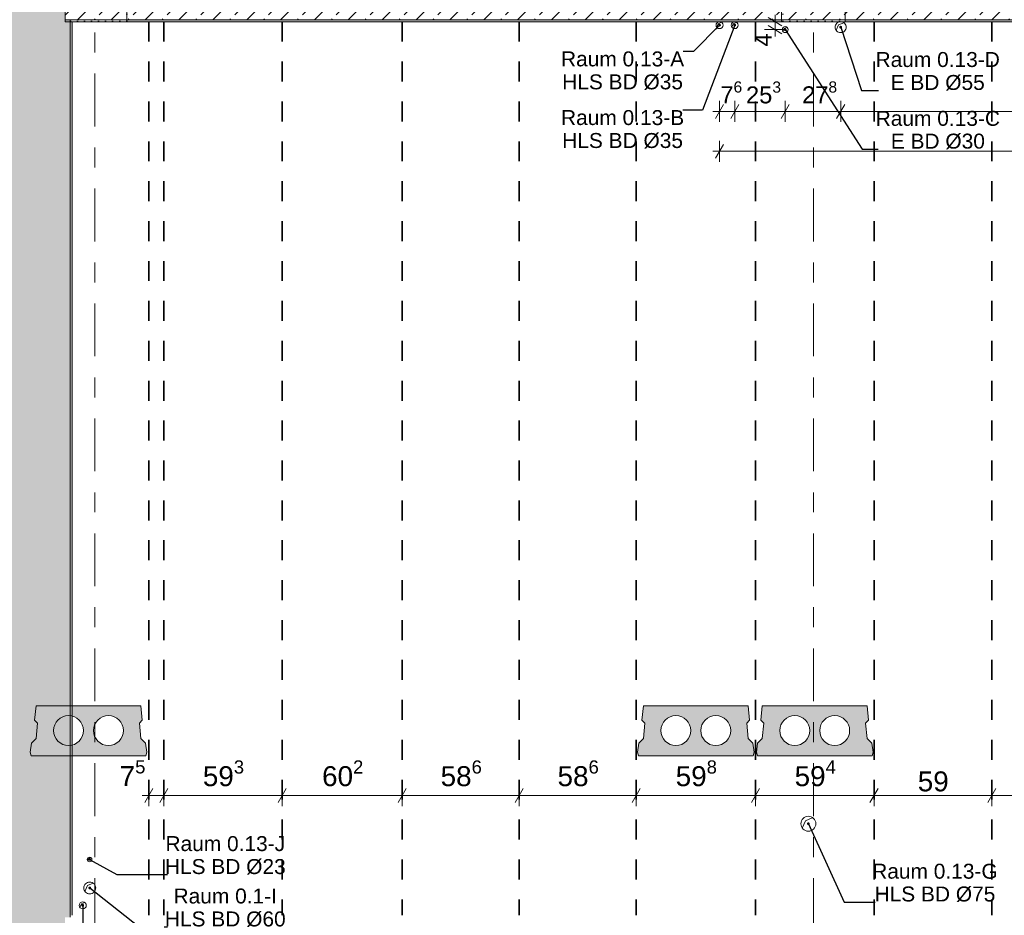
# Model space of a CAD drawing. Header units: metres. Extents: x -3.6 to 84.5, y -11 to 16.8.
# Tile 7 of 76: x 0.2 to 5.1, y 8.5 to 13. Entities that reach past the tile are written whole.
import ezdxf

# ---------------------------------------------------------------- set-up
doc = ezdxf.new("R2010")
doc.units = ezdxf.units.M
doc.header["$MEASUREMENT"] = 0
doc.linetypes.add('Achse', pattern=[0.2, 0.1, -0.05, 0, -0.05])
doc.linetypes.add('Strichlinie doppelt', pattern=[0.546806, 0.264583, -0.105833, 0.070556, -0.105833])
for name, color, linetype in [('155 - Bemaßung_ Beschriftung.Ausbau - Deckenelemente', 7, 'Continuous'), ('451 - Universal.Achsen Raster', 7, 'Continuous'), ('604 - Struktur.Wand Aussen', 7, 'Continuous'), ('607 - Struktur.Stütze', 7, 'Continuous'), ('608 - Struktur.Träger', 7, 'Continuous')]:
    doc.layers.add(name, color=color, linetype=linetype)
doc.styles.add('ERSTELLTER_STIL_2', font='txt')
doc.dimstyles.new('ERSTELLTER_STIL__1', dxfattribs={"dimtxt": 0.1, "dimasz": 0.0532, "dimexe": 0.18, "dimexo": 0.0625, "dimgap": 0, "dimtad": 1, "dimtih": 1, "dimtoh": 1, "dimzin": 0, "dimdsep": 46, "dimtxsty": 'ERSTELLTER_STIL_2', "dimblk": 'ARROWHEAD_2', "dimblk1": 'ARROWHEAD_2', "dimblk2": 'ARROWHEAD_2', "dimcen": 0.09, "dimse1": 1, "dimse2": 1, "dimclrd": 7, "dimclre": 7, "dimclrt": 7, "dimazin": 0, "dimtfac": 1, "dimtdec": 4, "dimtmove": 0, "dimatfit": 3, "dimfxl": 1, "dimtolj": 1, "dimtzin": 0, "dimarcsym": 0})
doc.dimstyles.new('ERSTELLTER_STIL__3', dxfattribs={"dimtxt": 0.085, "dimasz": 0.0532, "dimexe": 0.18, "dimexo": 0.0625, "dimgap": 0, "dimtad": 1, "dimtih": 1, "dimtoh": 1, "dimzin": 0, "dimdsep": 46, "dimtxsty": 'ERSTELLTER_STIL_2', "dimblk": 'ARROWHEAD_2', "dimblk1": 'ARROWHEAD_2', "dimblk2": 'ARROWHEAD_2', "dimcen": 0.09, "dimse1": 1, "dimse2": 1, "dimclrd": 256, "dimclre": 256, "dimclrt": 256, "dimazin": 0, "dimtfac": 1, "dimtdec": 4, "dimtmove": 0, "dimatfit": 3, "dimfxl": 1, "dimtolj": 1, "dimtzin": 0, "dimarcsym": 0})
doc.dimstyles.new('ERSTELLTER_STIL__5', dxfattribs={"dimtxt": 0.085, "dimasz": 0.0532, "dimexe": 0.18, "dimexo": 0.0625, "dimgap": 0, "dimtad": 1, "dimzin": 0, "dimdsep": 46, "dimtxsty": 'ERSTELLTER_STIL_2', "dimblk": 'ARROWHEAD_2', "dimblk1": 'ARROWHEAD_2', "dimblk2": 'ARROWHEAD_2', "dimcen": 0.09, "dimse1": 1, "dimse2": 1, "dimclrd": 256, "dimclre": 256, "dimclrt": 256, "dimazin": 0, "dimtfac": 1, "dimtdec": 4, "dimtmove": 0, "dimatfit": 3, "dimfxl": 1, "dimtolj": 1, "dimtzin": 0, "dimarcsym": 0})
doc.dimstyles.new('ERSTELLTER_STIL__6', dxfattribs={"dimtxt": 0.085, "dimasz": 0.0532, "dimexe": 0.18, "dimexo": 0.0625, "dimgap": 0, "dimtad": 1, "dimtih": 1, "dimtoh": 1, "dimzin": 0, "dimdsep": 46, "dimtxsty": 'ERSTELLTER_STIL_2', "dimblk": 'ARROWHEAD_2', "dimblk1": 'ARROWHEAD_2', "dimblk2": 'ARROWHEAD_2', "dimcen": 0.09, "dimse1": 1, "dimse2": 1, "dimclrd": 256, "dimclre": 256, "dimclrt": 256, "dimazin": 0, "dimtfac": 1, "dimtdec": 4, "dimtmove": 2, "dimatfit": 3, "dimfxl": 1, "dimtolj": 1, "dimtzin": 0, "dimarcsym": 0})
doc.dimstyles.new('ERSTELLTER_STIL__8', dxfattribs={"dimtxt": 0.18, "dimasz": 0.02736, "dimexe": 0.18, "dimexo": 0.0625, "dimgap": 0, "dimtad": 0, "dimtih": 1, "dimtoh": 1, "dimdec": 4, "dimzin": 0, "dimdsep": 46, "dimcen": 0.09, "dimadec": 0, "dimazin": 0, "dimtfac": 1, "dimtdec": 4, "dimtmove": 0, "dimatfit": 3, "dimldrblk": 'ARROWHEAD_11', "dimfxl": 1, "dimtolj": 1, "dimtzin": 0, "dimarcsym": 0})
pattern_1 = [(45, (0, 0), (-0.01767767, 0.01767767), [0, -0.025])]
pattern_2 = [(45, (0, 0), (-0.0848528, 0.0848528), []), (45, (-0.04243, 0.04243), (-0.0848528, 0.0848528), [0.09, -0.03])]

# ---------------------------------------------------------------- blocks, each defined once
blk = doc.blocks.new('*D261')
at = {"layer": '155 - Bemaßung_ Beschriftung.Ausbau - Deckenelemente', "color": 7, "linetype": 'Continuous', "lineweight": 5}
for p, q in [((0.8202, 9.145), (0.7798, 9.075)), ((0.8, 9.0575), (0.8, 9.1625)), ((0.8952, 9.145), (0.8548, 9.075)), ((0.875, 9.0575), (0.875, 9.1625)), ((0.7658, 9.11), (0.8, 9.11)), ((0.8, 9.11), (0.875, 9.11))]:
    blk.add_line(p, q, dxfattribs=at)
at = {"layer": '155 - Bemaßung_ Beschriftung.Ausbau - Deckenelemente', "color": 7, "lineweight": 5, "insert": (0.6538, 9.1289), "char_height": 0.1, "attachment_point": 7, "style": 'ERSTELLTER_STIL_2'}
blk.add_mtext('\\A1;{\\pql;\\fArial|b0|i0|c0|p38;7\\fArial|b0|i0|c0|p38;\\A1{\\H.66x;\\S5^  ;}}', dxfattribs=at)
blk = doc.blocks.new('ARROWHEAD_2')
at = {"color": 0, "linetype": 'Continuous', "lineweight": 0}
for p, q in [((0, 0), (-1, 0)), ((-0.378, -0.655), (0.378, 0.655))]:
    blk.add_line(p, q, dxfattribs=at)
blk = doc.blocks.new('*D262')
at = {"layer": '155 - Bemaßung_ Beschriftung.Ausbau - Deckenelemente', "color": 7, "linetype": 'Continuous', "lineweight": 5}
for p, q in [((0.8952, 9.145), (0.8548, 9.075)), ((0.875, 9.0575), (0.875, 9.1625)), ((1.4882, 9.145), (1.4478, 9.075)), ((1.468, 9.0575), (1.468, 9.1625)), ((0.875, 9.11), (1.468, 9.11))]:
    blk.add_line(p, q, dxfattribs=at)
at = {"layer": '155 - Bemaßung_ Beschriftung.Ausbau - Deckenelemente', "color": 7, "lineweight": 5, "insert": (1.0706, 9.1283), "char_height": 0.1, "attachment_point": 7, "style": 'ERSTELLTER_STIL_2'}
blk.add_mtext('\\A1;{\\pql;\\fArial|b0|i0|c0|p38;59\\fArial|b0|i0|c0|p38;\\A1{\\H.66x;\\S3^  ;}}', dxfattribs=at)
blk = doc.blocks.new('*D263')
at = {"layer": '155 - Bemaßung_ Beschriftung.Ausbau - Deckenelemente', "color": 7, "linetype": 'Continuous', "lineweight": 5}
for p, q in [((1.4882, 9.145), (1.4478, 9.075)), ((1.468, 9.0575), (1.468, 9.1625)), ((2.0902, 9.145), (2.0498, 9.075)), ((2.07, 9.0575), (2.07, 9.1625)), ((1.468, 9.11), (2.07, 9.11))]:
    blk.add_line(p, q, dxfattribs=at)
at = {"layer": '155 - Bemaßung_ Beschriftung.Ausbau - Deckenelemente', "color": 7, "lineweight": 5, "insert": (1.6681, 9.1283), "char_height": 0.1, "attachment_point": 7, "style": 'ERSTELLTER_STIL_2'}
blk.add_mtext('\\A1;{\\pql;\\fArial|b0|i0|c0|p38;60\\fArial|b0|i0|c0|p38;\\A1{\\H.66x;\\S2^  ;}}', dxfattribs=at)
blk = doc.blocks.new('*D264')
at = {"layer": '155 - Bemaßung_ Beschriftung.Ausbau - Deckenelemente', "color": 7, "linetype": 'Continuous', "lineweight": 5}
for p, q in [((2.0902, 9.145), (2.0498, 9.075)), ((2.07, 9.0575), (2.07, 9.1625)), ((2.6762, 9.145), (2.6358, 9.075)), ((2.656, 9.0575), (2.656, 9.1625)), ((2.07, 9.11), (2.656, 9.11))]:
    blk.add_line(p, q, dxfattribs=at)
at = {"layer": '155 - Bemaßung_ Beschriftung.Ausbau - Deckenelemente', "color": 7, "lineweight": 5, "insert": (2.2621, 9.1283), "char_height": 0.1, "attachment_point": 7, "style": 'ERSTELLTER_STIL_2'}
blk.add_mtext('\\A1;{\\pql;\\fArial|b0|i0|c0|p38;58\\fArial|b0|i0|c0|p38;\\A1{\\H.66x;\\S6^  ;}}', dxfattribs=at)
blk = doc.blocks.new('*D265')
at = {"layer": '155 - Bemaßung_ Beschriftung.Ausbau - Deckenelemente', "color": 7, "linetype": 'Continuous', "lineweight": 5}
for p, q in [((2.6762, 9.145), (2.6358, 9.075)), ((2.656, 9.0575), (2.656, 9.1625)), ((3.2622, 9.145), (3.2218, 9.075)), ((3.242, 9.0575), (3.242, 9.1625)), ((2.656, 9.11), (3.242, 9.11))]:
    blk.add_line(p, q, dxfattribs=at)
at = {"layer": '155 - Bemaßung_ Beschriftung.Ausbau - Deckenelemente', "color": 7, "lineweight": 5, "insert": (2.8481, 9.1283), "char_height": 0.1, "attachment_point": 7, "style": 'ERSTELLTER_STIL_2'}
blk.add_mtext('\\A1;{\\pql;\\fArial|b0|i0|c0|p38;58\\fArial|b0|i0|c0|p38;\\A1{\\H.66x;\\S6^  ;}}', dxfattribs=at)
blk = doc.blocks.new('*D266')
at = {"layer": '155 - Bemaßung_ Beschriftung.Ausbau - Deckenelemente', "color": 7, "linetype": 'Continuous', "lineweight": 5}
for p, q in [((3.2622, 9.145), (3.2218, 9.075)), ((3.242, 9.0575), (3.242, 9.1625)), ((3.8602, 9.145), (3.8198, 9.075)), ((3.84, 9.0575), (3.84, 9.1625)), ((3.242, 9.11), (3.84, 9.11))]:
    blk.add_line(p, q, dxfattribs=at)
at = {"layer": '155 - Bemaßung_ Beschriftung.Ausbau - Deckenelemente', "color": 7, "lineweight": 5, "insert": (3.4401, 9.1283), "char_height": 0.1, "attachment_point": 7, "style": 'ERSTELLTER_STIL_2'}
blk.add_mtext('\\A1;{\\pql;\\fArial|b0|i0|c0|p38;59\\fArial|b0|i0|c0|p38;\\A1{\\H.66x;\\S8^  ;}}', dxfattribs=at)
blk = doc.blocks.new('*D267')
at = {"layer": '155 - Bemaßung_ Beschriftung.Ausbau - Deckenelemente', "color": 7, "linetype": 'Continuous', "lineweight": 5}
for p, q in [((3.8602, 9.145), (3.8198, 9.075)), ((3.84, 9.0575), (3.84, 9.1625)), ((4.4542, 9.145), (4.4138, 9.075)), ((4.434, 9.0575), (4.434, 9.1625)), ((3.84, 9.11), (4.434, 9.11))]:
    blk.add_line(p, q, dxfattribs=at)
at = {"layer": '155 - Bemaßung_ Beschriftung.Ausbau - Deckenelemente', "color": 7, "lineweight": 5, "insert": (4.0361, 9.1283), "char_height": 0.1, "attachment_point": 7, "style": 'ERSTELLTER_STIL_2'}
blk.add_mtext('\\A1;{\\pql;\\fArial|b0|i0|c0|p38;59\\fArial|b0|i0|c0|p38;\\A1{\\H.66x;\\S4^  ;}}', dxfattribs=at)
blk = doc.blocks.new('*D268')
at = {"layer": '155 - Bemaßung_ Beschriftung.Ausbau - Deckenelemente', "color": 7, "linetype": 'Continuous', "lineweight": 5}
for p, q in [((4.4542, 9.145), (4.4138, 9.075)), ((4.434, 9.0575), (4.434, 9.1625)), ((5.0442, 9.145), (5.0038, 9.075)), ((5.024, 9.0575), (5.024, 9.1625)), ((4.434, 9.11), (5.024, 9.11))]:
    blk.add_line(p, q, dxfattribs=at)
at = {"layer": '155 - Bemaßung_ Beschriftung.Ausbau - Deckenelemente', "color": 7, "lineweight": 5, "insert": (4.6531, 9.13), "char_height": 0.1, "attachment_point": 7, "style": 'ERSTELLTER_STIL_2'}
blk.add_mtext('\\A1;{\\pql;\\fArial|b0|i0|c0|p38;59}', dxfattribs=at)
blk = doc.blocks.new('*D269')
at = {"layer": '155 - Bemaßung_ Beschriftung.Ausbau - Deckenelemente', "color": 7, "linetype": 'Continuous', "lineweight": 5}
for p, q in [((5.0442, 9.145), (5.0038, 9.075)), ((5.024, 9.0575), (5.024, 9.1625)), ((5.6542, 9.145), (5.6138, 9.075)), ((5.634, 9.0575), (5.634, 9.1625)), ((5.024, 9.11), (5.634, 9.11))]:
    blk.add_line(p, q, dxfattribs=at)
at = {"layer": '155 - Bemaßung_ Beschriftung.Ausbau - Deckenelemente', "color": 7, "lineweight": 5, "insert": (5.2531, 9.13), "char_height": 0.1, "attachment_point": 7, "style": 'ERSTELLTER_STIL_2'}
blk.add_mtext('\\A1;{\\pql;\\fArial|b0|i0|c0|p38;61}', dxfattribs=at)
blk = doc.blocks.new('*D350')
at = {"layer": '155 - Bemaßung_ Beschriftung.Ausbau - Deckenelemente', "color": 92, "linetype": 'Continuous', "lineweight": 9, "true_color": 0x00be00}
for p, q in [((3.66, 12.4875), (3.66, 12.5925)), ((3.736, 12.4875), (3.736, 12.5925)), ((3.6258, 12.54), (3.66, 12.54)), ((3.6802, 12.575), (3.6398, 12.505)), ((3.66, 12.54), (3.736, 12.54)), ((3.7562, 12.575), (3.7158, 12.505))]:
    blk.add_line(p, q, dxfattribs=at)
at = {"layer": '155 - Bemaßung_ Beschriftung.Ausbau - Deckenelemente', "color": 92, "lineweight": 9, "true_color": 0x00be00, "insert": (3.664, 12.5561), "char_height": 0.085, "attachment_point": 7, "style": 'ERSTELLTER_STIL_2'}
blk.add_mtext('\\A1;{\\pql;\\fArial|b0|i0|c0|p38;7\\fArial|b0|i0|c0|p38;\\A1{\\H.66x;\\S6^  ;}}', dxfattribs=at)
blk = doc.blocks.new('*D351')
at = {"layer": '155 - Bemaßung_ Beschriftung.Ausbau - Deckenelemente', "color": 92, "linetype": 'Continuous', "lineweight": 9, "true_color": 0x00be00}
for p, q in [((3.736, 12.4875), (3.736, 12.5925)), ((3.989, 12.4875), (3.989, 12.5925)), ((3.7562, 12.575), (3.7158, 12.505)), ((3.736, 12.54), (3.989, 12.54)), ((4.0092, 12.575), (3.9688, 12.505))]:
    blk.add_line(p, q, dxfattribs=at)
at = {"layer": '155 - Bemaßung_ Beschriftung.Ausbau - Deckenelemente', "color": 92, "lineweight": 9, "true_color": 0x00be00, "insert": (3.7924, 12.5556), "char_height": 0.085, "attachment_point": 7, "style": 'ERSTELLTER_STIL_2'}
blk.add_mtext('\\A1;{\\pql;\\fArial|b0|i0|c0|p38;25\\fArial|b0|i0|c0|p38;\\A1{\\H.66x;\\S3^  ;}}', dxfattribs=at)
blk = doc.blocks.new('*D352')
at = {"layer": '155 - Bemaßung_ Beschriftung.Ausbau - Deckenelemente', "color": 92, "linetype": 'Continuous', "lineweight": 9, "true_color": 0x00be00}
for p, q in [((3.989, 12.4875), (3.989, 12.5925)), ((4.267, 12.4875), (4.267, 12.5925)), ((4.0092, 12.575), (3.9688, 12.505)), ((3.989, 12.54), (4.267, 12.54)), ((4.2872, 12.575), (4.2468, 12.505))]:
    blk.add_line(p, q, dxfattribs=at)
at = {"layer": '155 - Bemaßung_ Beschriftung.Ausbau - Deckenelemente', "color": 92, "lineweight": 9, "true_color": 0x00be00, "insert": (4.0735, 12.5561), "char_height": 0.085, "attachment_point": 7, "style": 'ERSTELLTER_STIL_2'}
blk.add_mtext('\\A1;{\\pql;\\fArial|b0|i0|c0|p38;27\\fArial|b0|i0|c0|p38;\\A1{\\H.66x;\\S8^  ;}}', dxfattribs=at)
blk = doc.blocks.new('*D353')
at = {"layer": '155 - Bemaßung_ Beschriftung.Ausbau - Deckenelemente', "color": 92, "linetype": 'Continuous', "lineweight": 9, "true_color": 0x00be00}
for p, q in [((4.267, 12.4875), (4.267, 12.5925)), ((7.64, 12.4875), (7.64, 12.5925)), ((4.2872, 12.575), (4.2468, 12.505)), ((4.267, 12.54), (7.64, 12.54)), ((7.6198, 12.505), (7.6602, 12.575)), ((7.64, 12.54), (7.6742, 12.54))]:
    blk.add_line(p, q, dxfattribs=at)
at = {"layer": '155 - Bemaßung_ Beschriftung.Ausbau - Deckenelemente', "color": 92, "lineweight": 9, "true_color": 0x00be00, "insert": (5.8191, 12.5405), "char_height": 0.085, "attachment_point": 7, "style": 'ERSTELLTER_STIL_2'}
blk.add_mtext('\\A1;{\\pql;\\fArial|b0|i0|c0|p38;3,37\\fArial|b0|i0|c0|p38;\\A1{\\H.66x;\\S3^  ;}}', dxfattribs=at)
blk = doc.blocks.new('*D354')
at = {"layer": '155 - Bemaßung_ Beschriftung.Ausbau - Deckenelemente', "color": 92, "linetype": 'Continuous', "lineweight": 9, "true_color": 0x00be00}
for p, q in [((3.66, 12.2875), (3.66, 12.3925)), ((7.64, 12.2875), (7.64, 12.3925)), ((3.6258, 12.34), (3.66, 12.34)), ((3.6802, 12.375), (3.6398, 12.305)), ((3.66, 12.34), (7.64, 12.34)), ((7.6198, 12.305), (7.6602, 12.375)), ((7.64, 12.34), (7.6742, 12.34))]:
    blk.add_line(p, q, dxfattribs=at)
at = {"layer": '155 - Bemaßung_ Beschriftung.Ausbau - Deckenelemente', "color": 92, "lineweight": 9, "true_color": 0x00be00, "insert": (5.5369, 12.357), "char_height": 0.085, "attachment_point": 7, "style": 'ERSTELLTER_STIL_2'}
blk.add_mtext('\\A1;{\\pql;\\fArial|b0|i0|c0|p38;3,98}', dxfattribs=at)
blk = doc.blocks.new('*D355')
at = {"layer": '155 - Bemaßung_ Beschriftung.Ausbau - Deckenelemente', "color": 92, "linetype": 'Continuous', "lineweight": 9, "true_color": 0x00be00}
for p, q in [((3.9904, 12.99), (3.8854, 12.99)), ((3.9029, 13.0102), (3.9729, 12.9698)), ((3.9379, 12.99), (3.9379, 13.0242)), ((3.9379, 12.95), (3.9379, 12.99)), ((3.9904, 12.95), (3.8854, 12.95)), ((3.9729, 12.9298), (3.9029, 12.9702)), ((3.9379, 12.9158), (3.9379, 12.95))]:
    blk.add_line(p, q, dxfattribs=at)
at = {"layer": '155 - Bemaßung_ Beschriftung.Ausbau - Deckenelemente', "color": 92, "lineweight": 9, "true_color": 0x00be00, "insert": (3.9209, 12.8652), "char_height": 0.085, "attachment_point": 7, "rotation": 90, "style": 'ERSTELLTER_STIL_2'}
blk.add_mtext('\\A1;{\\pql;\\fArial|b0|i0|c0|p38;4}', dxfattribs=at)
blk = doc.blocks.new('ARROWHEAD_11')
at = {"color": 0, "linetype": 'Continuous', "lineweight": 0}
blk.add_line((0, 0), (-1, 0), dxfattribs=at)
at = {"color": 0, "linetype": 'Continuous', "lineweight": 0, "const_width": 0.25, "flags": 128}
blk.add_lwpolyline([(-0.125, 0, 1), (0.125, 0, 1)], format="xyb", close=True, dxfattribs=at)

msp = doc.modelspace()

# ---------------------------------------------------------------- hatches: boundary and pattern name
at = {"layer": '155 - Bemaßung_ Beschriftung.Ausbau - Deckenelemente', "linetype": 'Continuous', "lineweight": 0, "true_color": 0x575757}
h = msp.add_hatch(color=251, dxfattribs=at)
h.paths.add_polyline_path([(0.2347, 9.56), (0.2278, 9.4887), (0.2424, 9.4741), (0.2347, 9.3966), (0.2114, 9.3733), (0.205, 9.3283), (0.2104, 9.31), (0.7846, 9.31), (0.79, 9.3283), (0.7836, 9.3733), (0.7603, 9.3966), (0.7526, 9.4741), (0.7672, 9.4887), (0.7603, 9.56)])
h.paths.add_polyline_path([(0.3225, 9.4361, 1), (0.4725, 9.4361, 1)], flags=0)
h.paths.add_polyline_path([(0.5225, 9.4361, 1), (0.6725, 9.4361, 1)], flags=0)
h = msp.add_hatch(color=251, dxfattribs=at)
h.paths.add_polyline_path([(3.2782, 9.56), (3.2713, 9.4887), (3.2859, 9.4741), (3.2782, 9.3966), (3.2549, 9.3733), (3.2485, 9.3283), (3.2539, 9.31), (3.8281, 9.31), (3.8335, 9.3283), (3.8271, 9.3733), (3.8038, 9.3966), (3.7961, 9.4741), (3.8107, 9.4887), (3.8038, 9.56)])
h.paths.add_polyline_path([(3.366, 9.4361, 1), (3.516, 9.4361, 1)], flags=0)
h.paths.add_polyline_path([(3.566, 9.4361, 1), (3.716, 9.4361, 1)], flags=0)
h = msp.add_hatch(color=251, dxfattribs=at)
h.paths.add_polyline_path([(3.8742, 9.56), (3.8673, 9.4887), (3.8819, 9.4741), (3.8742, 9.3966), (3.8509, 9.3733), (3.8445, 9.3283), (3.8499, 9.31), (4.4241, 9.31), (4.4295, 9.3283), (4.4231, 9.3733), (4.3998, 9.3966), (4.3921, 9.4741), (4.4067, 9.4887), (4.3998, 9.56)])
h.paths.add_polyline_path([(3.962, 9.4361, 1), (4.112, 9.4361, 1)], flags=0)
h.paths.add_polyline_path([(4.162, 9.4361, 1), (4.312, 9.4361, 1)], flags=0)
at = {"layer": '604 - Struktur.Wand Aussen', "linetype": 'Continuous', "lineweight": 0, "true_color": 0x000000}
h = msp.add_hatch(dxfattribs=at)
h.set_pattern_fill('Beton__Stahlbeton_0001', color=18, style=0, pattern_type=2)
h.set_pattern_definition(pattern_2)
h.paths.add_polyline_path([(0.38, 13.34), (-0.015, 13.34), (-0.015, 0.435), (0.38, 0.435), (0.38, 0.7), (0.405, 0.7), (0.405, 5.2), (0.38, 5.2), (0.38, 6), (0.405, 6), (0.405, 8.1), (0.38, 8.1), (0.38, 8.5), (0.405, 8.5), (0.405, 13), (0.38, 13)])
h = msp.add_hatch(dxfattribs=at)
h.set_pattern_fill('Gips_0001', color=18, style=0, pattern_type=2)
h.set_pattern_definition(pattern_1)
h.paths.add_polyline_path([(0.405, 8.51), (0.415, 8.51), (0.415, 12.99), (0.405, 12.99)])
at = {"layer": '607 - Struktur.Stütze', "linetype": 'Continuous', "lineweight": 0, "true_color": 0x000000}
h = msp.add_hatch(dxfattribs=at)
h.set_pattern_fill('Gips_0001', color=18, style=0, pattern_type=2)
h.set_pattern_definition(pattern_1)
h.paths.add_polyline_path([(0.415, 13), (0.415, 12.99), (0.69, 12.99), (0.69, 13.33), (0.68, 13.33), (0.68, 13)])
h = msp.add_hatch(dxfattribs=at)
h.set_pattern_fill('Gips_0001', color=18, style=0, pattern_type=2)
h.set_pattern_definition(pattern_1)
h.paths.add_polyline_path([(3.97, 12.99), (4.29, 12.99), (4.29, 13.33), (4.28, 13.33), (4.28, 13), (3.98, 13), (3.98, 13.33), (3.97, 13.33)])
h = msp.add_hatch(dxfattribs=at)
h.set_pattern_fill('Gips_0001', color=18, style=0, pattern_type=2)
h.set_pattern_definition(pattern_1)
h.paths.add_polyline_path([(0.405, 12.99), (0.415, 12.99), (0.415, 13), (0.405, 13)])
at = {"layer": '608 - Struktur.Träger', "linetype": 'Continuous', "lineweight": 0, "true_color": 0x000000}
h = msp.add_hatch(dxfattribs=at)
h.set_pattern_fill('Beton__Stahlbeton_0001', color=18, style=0, pattern_type=2)
h.set_pattern_definition(pattern_2)
h.paths.add_polyline_path([(0.38, 13), (0.69, 13), (3.97, 13), (4.29, 13), (7.57, 13), (7.89, 13), (11.17, 13), (11.48, 13), (11.48, 13.3), (11.17, 13.3), (7.89, 13.3), (7.57, 13.3), (4.29, 13.3), (3.97, 13.3), (0.69, 13.3), (0.38, 13.3)])
h = msp.add_hatch(dxfattribs=at)
h.set_pattern_fill('Gips_0001', color=18, style=0, pattern_type=2)
h.set_pattern_definition(pattern_1)
h.paths.add_polyline_path([(0.69, 13), (0.69, 12.99), (3.97, 12.99), (3.97, 13)])
h = msp.add_hatch(dxfattribs=at)
h.set_pattern_fill('Gips_0001', color=18, style=0, pattern_type=2)
h.set_pattern_definition(pattern_1)
h.paths.add_polyline_path([(4.29, 12.99), (7.57, 12.99), (7.57, 13), (4.29, 13)])

# ---------------------------------------------------------------- linework, layer by layer
at = {"layer": '155 - Bemaßung_ Beschriftung.Ausbau - Deckenelemente', "color": 7, "linetype": 'Achse', "lineweight": 35}
for p, q in [((0.8, 12.99), (0.8, 8.51)), ((0.875, 12.99), (0.875, 8.51)), ((1.468, 12.99), (1.468, 8.51)), ((2.07, 12.99), (2.07, 8.51)), ((2.656, 12.99), (2.656, 8.51)), ((3.242, 12.99), (3.242, 8.51)), ((3.84, 12.99), (3.84, 8.51)), ((4.434, 12.99), (4.434, 8.51)), ((5.024, 12.99), (5.024, 8.51))]:
    msp.add_line(p, q, dxfattribs=at)
at = {"layer": '155 - Bemaßung_ Beschriftung.Ausbau - Deckenelemente', "color": 7, "linetype": 'Continuous', "lineweight": 5}
for p, q in [((3.6457, 12.9624), (3.653, 12.9795)), ((3.653, 12.9795), (3.6701, 12.9868)), ((3.7217, 12.9624), (3.729, 12.9795)), ((3.729, 12.9795), (3.7461, 12.9868)), ((4.256, 12.9735), (4.2828, 12.985)), ((3.9767, 12.9414), (3.983, 12.956)), ((3.983, 12.956), (3.9976, 12.9623)), ((4.2445, 12.9467), (4.256, 12.9735)), ((4.0743, 8.9474), (4.09, 8.984)), ((4.09, 8.984), (4.1266, 8.9997)), ((0.4936, 8.7834), (0.4984, 8.7946)), ((0.4984, 8.7946), (0.5096, 8.7994)), ((0.4794, 8.6297), (0.492, 8.659)), ((0.492, 8.659), (0.5212, 8.6715)), ((0.4547, 8.5499), (0.462, 8.567)), ((0.462, 8.567), (0.4791, 8.5743))]:
    msp.add_line(p, q, dxfattribs=at)
at = {"layer": '155 - Bemaßung_ Beschriftung.Ausbau - Deckenelemente', "color": 7, "linetype": 'Continuous', "lineweight": 9, "flags": 128}
for points in [[(3.6775, 12.9725, 0.414214), (3.66, 12.99, 0.414214), (3.6425, 12.9725, 0.414214), (3.66, 12.955, 0.414214)], [(3.7535, 12.9725, 0.414214), (3.736, 12.99, 0.414214), (3.7185, 12.9725, 0.414214), (3.736, 12.955, 0.414214)], [(4.2945, 12.9625, 0.414214), (4.267, 12.99, 0.414214), (4.2395, 12.9625, 0.414214), (4.267, 12.935, 0.414214)], [(4.004, 12.95, 0.414214), (3.989, 12.965, 0.414214), (3.974, 12.95, 0.414214), (3.989, 12.935, 0.414214)], [(4.1425, 8.969, 0.414214), (4.105, 9.0065, 0.414214), (4.0675, 8.969, 0.414214), (4.105, 8.9315, 0.414214)], [(0.5145, 8.79, 0.414214), (0.503, 8.8015, 0.414214), (0.4915, 8.79, 0.414214), (0.503, 8.7785, 0.414214)], [(0.534, 8.647, 0.414214), (0.504, 8.677, 0.414214), (0.474, 8.647, 0.414214), (0.504, 8.617, 0.414214)], [(0.4865, 8.56, 0.414214), (0.469, 8.5775, 0.414214), (0.4515, 8.56, 0.414214), (0.469, 8.5425, 0.414214)]]:
    msp.add_lwpolyline(points, format="xyb", close=True, dxfattribs=at)
at = {"layer": '155 - Bemaßung_ Beschriftung.Ausbau - Deckenelemente', "color": 7, "linetype": 'Continuous', "lineweight": 13, "flags": 128}
for points in [[(0.2347, 9.56), (0.2278, 9.4887), (0.2424, 9.4741), (0.2347, 9.3966), (0.2114, 9.3733), (0.205, 9.3283), (0.2104, 9.31), (0.7846, 9.31), (0.79, 9.3283), (0.7836, 9.3733), (0.7603, 9.3966), (0.7526, 9.4741), (0.7672, 9.4887), (0.7603, 9.56)], [(3.2782, 9.56), (3.2713, 9.4887), (3.2859, 9.4741), (3.2782, 9.3966), (3.2549, 9.3733), (3.2485, 9.3283), (3.2539, 9.31), (3.8281, 9.31), (3.8335, 9.3283), (3.8271, 9.3733), (3.8038, 9.3966), (3.7961, 9.4741), (3.8107, 9.4887), (3.8038, 9.56)], [(3.8742, 9.56), (3.8673, 9.4887), (3.8819, 9.4741), (3.8742, 9.3966), (3.8509, 9.3733), (3.8445, 9.3283), (3.8499, 9.31), (4.4241, 9.31), (4.4295, 9.3283), (4.4231, 9.3733), (4.3998, 9.3966), (4.3921, 9.4741), (4.4067, 9.4887), (4.3998, 9.56)]]:
    msp.add_lwpolyline(points, close=True, dxfattribs=at)
for points in [[(0.3225, 9.4361, 1), (0.4725, 9.4361, 1)], [(0.5225, 9.4361, 1), (0.6725, 9.4361, 1)], [(3.366, 9.4361, 1), (3.516, 9.4361, 1)], [(3.566, 9.4361, 1), (3.716, 9.4361, 1)], [(3.962, 9.4361, 1), (4.112, 9.4361, 1)], [(4.162, 9.4361, 1), (4.312, 9.4361, 1)]]:
    msp.add_lwpolyline(points, format="xyb", close=True, dxfattribs=at)
at = {"layer": '451 - Universal.Achsen Raster', "color": 160, "linetype": 'Strichlinie doppelt', "lineweight": 9, "true_color": 0x3232ff}
for p, q in [((0.53, -10.585), (0.53, 16.355)), ((4.13, -10.585), (4.13, 16.355))]:
    msp.add_line(p, q, dxfattribs=at)
at = {"layer": '604 - Struktur.Wand Aussen', "color": 7, "linetype": 'Continuous', "lineweight": 18}
msp.add_line((0.405, 8.5), (0.405, 13), dxfattribs=at)
at = {"layer": '604 - Struktur.Wand Aussen', "color": 7, "linetype": 'Continuous', "lineweight": 13, "flags": 128}
msp.add_lwpolyline([(0.415, 8.51), (0.415, 12.99)], dxfattribs=at)
at = {"layer": '607 - Struktur.Stütze', "color": 7, "linetype": 'Continuous', "lineweight": 5, "flags": 128}
for points in [[(0.415, 12.99), (0.69, 12.99), (0.69, 13.33)], [(3.97, 13.33), (3.97, 12.99), (4.29, 12.99), (4.29, 13.33)]]:
    msp.add_lwpolyline(points, dxfattribs=at)
at = {"layer": '608 - Struktur.Träger', "color": 7, "linetype": 'Continuous', "lineweight": 13}
for q in [(0.38, 13.31), (11.48, 12.99)]:
    msp.add_line((0.38, 12.99), q, dxfattribs=at)
at = {"layer": '608 - Struktur.Träger', "color": 7, "linetype": 'Continuous', "lineweight": 9}
msp.add_line((0.38, 13.3), (0.38, 13), dxfattribs=at)
at = {"layer": '608 - Struktur.Träger', "color": 7, "linetype": 'Continuous', "lineweight": 5}
for p, q in [((0.69, 13), (0.69, 12.99)), ((3.97, 12.99), (0.69, 12.99)), ((3.97, 13), (3.97, 12.99)), ((4.29, 13), (4.29, 12.99)), ((7.57, 12.99), (4.29, 12.99))]:
    msp.add_line(p, q, dxfattribs=at)
at = {"layer": '608 - Struktur.Träger', "color": 7, "linetype": 'Continuous', "lineweight": 13, "flags": 128}
msp.add_lwpolyline([(11.48, 13), (11.17, 13), (7.89, 13), (7.57, 13), (4.29, 13), (3.97, 13), (0.69, 13), (0.38, 13)], dxfattribs=at)

# ---------------------------------------------------------------- texts
at = {"layer": '155 - Bemaßung_ Beschriftung.Ausbau - Deckenelemente', "color": 7, "linetype": 'Continuous', "lineweight": 9, "char_height": 0.075, "style": 'ERSTELLTER_STIL_2'}
for s, insert, attachment_point, line_spacing_factor in [('\\A1;{\\pqc;\\fArial|b0|i0|c0|p38;Raum 0.13-A\\P\\pqc;\\fArial|b0|i0|c0|p38;HLS BD\\fArial|b0|i0|c0|p38; Ø\\fArial|b0|i0|c0|p38;35}', (3.174, 12.8409), 2, 0.920251), ('\\A1;{\\pqc;\\fArial|b0|i0|c0|p38;Raum 0.13-D\\P\\pqc;\\fArial|b0|i0|c0|p38;E BD\\fArial|b0|i0|c0|p38; Ø\\fArial|b0|i0|c0|p38;55}', (5.0647, 12.6449), 9, 0.920251), ('\\A1;{\\pqc;\\fArial|b0|i0|c0|p38;Raum 0.13-B\\P\\pqc;\\fArial|b0|i0|c0|p38;HLS BD\\fArial|b0|i0|c0|p38; Ø\\fArial|b0|i0|c0|p38;35}', (3.174, 12.5468), 2, 0.920251), ('\\A1;{\\pqc;\\fArial|b0|i0|c0|p38;Raum 0.13-C\\P\\pqc;\\fArial|b0|i0|c0|p38;E BD\\fArial|b0|i0|c0|p38; Ø\\fArial|b0|i0|c0|p38;30}', (5.0654, 12.3508), 9, 0.913298), ('\\A1;{\\pqc;\\fArial|b0|i0|c0|p38;Raum 0.13-J\\P\\pqc;\\fArial|b0|i0|c0|p38;HLS BD\\fArial|b0|i0|c0|p38; Ø\\fArial|b0|i0|c0|p38;23}', (1.4859, 8.7141), 9, 0.920251), ('\\A1;{\\pqc;\\fArial|b0|i0|c0|p38;Raum 0.13-G\\P\\pqc;\\fArial|b0|i0|c0|p38;HLS BD\\fArial|b0|i0|c0|p38; Ø\\fArial|b0|i0|c0|p38;75}', (5.0537, 8.5766), 9, 0.913298), ('\\A1;{\\pqc;\\fArial|b0|i0|c0|p38;Raum 0.1-I\\P\\pqc;\\fArial|b0|i0|c0|p38;HLS BD\\fArial|b0|i0|c0|p38; Ø\\fArial|b0|i0|c0|p38;60}', (1.4857, 8.4515), 9, 0.920251)]:
    msp.add_mtext(s, dxfattribs=dict(at, insert=insert, attachment_point=attachment_point, line_spacing_factor=line_spacing_factor))

# ---------------------------------------------------------------- dimensions: what is measured, and where the dimension line sits
at = {"layer": '155 - Bemaßung_ Beschriftung.Ausbau - Deckenelemente', "color": 92, "linetype": 'Continuous', "lineweight": 9, "true_color": 0x00be00}
dim = msp.add_linear_dim(base=(3.9379, 12.99), p1=(3.989, 12.95), p2=(3.97, 12.99), angle=90, dimstyle='ERSTELLTER_STIL__5', dxfattribs=at)
dim.commit()
dim.dimension.update_dxf_attribs({"geometry": '*D355', "text_midpoint": (3.8784, 12.8976), "dimtype": 160, "text_rotation": 90})
for base, p1, p2, dimstyle, picture, middle in [((3.736, 12.54), (3.66, 12.9725), (3.736, 12.9725), 'ERSTELLTER_STIL__6', '*D350', (3.8112, 12.5995)), ((7.64, 12.34), (3.66, 12.9725), (7.64, 10.75), 'ERSTELLTER_STIL__3', '*D354', (5.6473, 12.3995)), ((3.989, 12.54), (3.736, 12.9725), (3.989, 12.95), 'ERSTELLTER_STIL__6', '*D351', (3.972, 12.5995)), ((4.267, 12.54), (3.989, 12.95), (4.267, 12.9625), 'ERSTELLTER_STIL__6', '*D352', (4.2531, 12.5995)), ((7.64, 12.54), (4.267, 12.9625), (7.64, 10.75), 'ERSTELLTER_STIL__3', '*D353', (6.0443, 12.5995))]:
    dim = msp.add_linear_dim(base=base, p1=p1, p2=p2, dimstyle=dimstyle, dxfattribs=at)
    dim.commit()
    dim.dimension.update_dxf_attribs({"geometry": picture, "text_midpoint": middle, "dimtype": 160})
at = {"layer": '155 - Bemaßung_ Beschriftung.Ausbau - Deckenelemente', "color": 7, "linetype": 'Continuous', "lineweight": 5}
for base, p1, p2, picture, middle in [((0.8749889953, 9.1099822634), (0.7999889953, 8.5099823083), (0.8749889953, 8.5099823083), '*D261', (0.826964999, 9.1799822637)), ((1.468, 9.11), (0.875, 8.51), (1.468, 8.51), '*D262', (1.2819, 9.18)), ((2.07, 9.11), (1.468, 8.51), (2.07, 8.51), '*D263', (1.8794, 9.18)), ((2.656, 9.11), (2.07, 8.51), (2.656, 8.51), '*D264', (2.4734, 9.18)), ((3.242, 9.11), (2.656, 8.51), (3.242, 8.51), '*D265', (3.0594, 9.18)), ((3.84, 9.11), (3.242, 8.51), (3.84, 8.51), '*D266', (3.6514, 9.18)), ((4.434, 9.11), (3.84, 8.51), (4.434, 8.51), '*D267', (4.2474, 9.18)), ((5.024, 9.11), (4.434, 8.51), (5.024, 8.51), '*D268', (4.7293, 9.18)), ((5.634, 9.11), (5.024, 8.51), (5.634, 8.51), '*D269', (5.3293, 9.18))]:
    dim = msp.add_linear_dim(base=base, p1=p1, p2=p2, dimstyle='ERSTELLTER_STIL__1', dxfattribs=at)
    dim.commit()
    dim.dimension.update_dxf_attribs({"geometry": picture, "text_midpoint": middle, "dimtype": 160})

# ---------------------------------------------------------------- leaders
at = {"layer": '155 - Bemaßung_ Beschriftung.Ausbau - Deckenelemente', "color": 7, "linetype": 'Continuous', "lineweight": 9, "annotation_type": 0, "has_hookline": 1}
for points, hookline_direction, text_width in [([(3.66, 12.9725), (3.5299, 12.8409), (3.4783, 12.8409)], 1, 0.6086), ([(3.736, 12.9725), (3.5738, 12.5468), (3.4754, 12.5468)], 1, 0.6029), ([(3.989, 12.95), (4.375, 12.3508), (4.4553, 12.3508)], 0, 0.6101), ([(4.267, 12.9625), (4.3714, 12.6449), (4.456, 12.6449)], 0, 0.6087), ([(4.105, 8.969), (4.2842, 8.5766), (4.4401, 8.5766)], 0, 0.6136), ([(0.503, 8.79), (0.6403, 8.7141), (0.8939, 8.7141)], 0, 0.592), ([(0.504, 8.647), (0.7513, 8.4515), (0.894, 8.4515)], 0, 0.5917), ([(0.469, 8.56), (0.469, 7.7389), (0.7379, 7.7389)], 0, 0.6058)]:
    msp.add_leader(points, dimstyle='ERSTELLTER_STIL__8', dxfattribs=dict(at, hookline_direction=hookline_direction, text_width=text_width))

doc.saveas('drawing.dxf')
